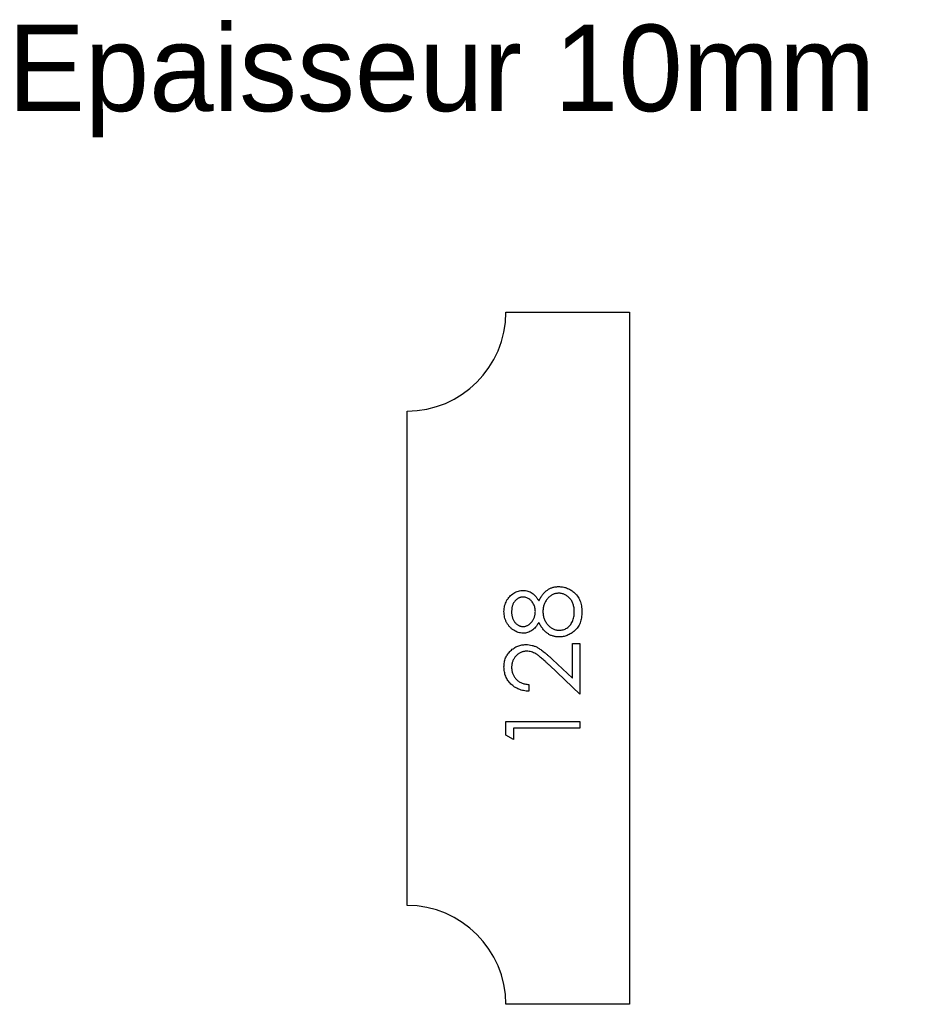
# Model space of a CAD drawing. Header units: millimetres. Extents: x 21 to 201, y 119 to 318.
import ezdxf

# ---------------------------------------------------------------- set-up
doc = ezdxf.new("R2010")
doc.units = ezdxf.units.MM

msp = doc.modelspace()

# ---------------------------------------------------------------- linework, layer by layer
at = {"color": 7, "linetype": 'Continuous', "lineweight": 25}
for p, q in [((119.88, 258.97), (144.88, 258.97)), ((144.88, 258.97), (144.88, 118.97)), ((99.88, 138.97), (99.88, 238.97)), ((144.88, 118.97), (119.88, 118.97))]:
    msp.add_line(p, q, dxfattribs=at)
at = {"color": 1, "linetype": 'Continuous', "lineweight": 25}
for p, q in [((133.35, 191.93), (134.88, 191.93)), ((133.35, 184.95), (133.35, 191.93)), ((134.88, 191.93), (134.88, 181.74)), ((134.88, 181.74), (128.68, 187.56)), ((129.34, 188.71), (133.35, 184.95)), ((124.5, 183.66), (124.5, 182.32)), ((119.88, 176.16), (134.88, 176.16)), ((119.88, 173.39), (119.88, 176.16)), ((134.88, 176.16), (134.88, 174.82)), ((121.42, 172.51), (119.88, 173.39)), ((121.42, 174.82), (121.42, 172.51)), ((134.88, 174.82), (121.42, 174.82))]:
    msp.add_line(p, q, dxfattribs=at)
at = {"color": 7, "linetype": 'Continuous', "lineweight": 25}
for centre, start, end in [((99.88, 258.97), 270, 0), ((99.88, 118.97), 0, 90)]:
    msp.add_arc(centre, 20, start, end, dxfattribs=at)
at = {"color": 1, "linetype": 'Continuous', "lineweight": 25}
for points, knots in [([(126.53, 200.57), (126.59, 200.7), (126.72, 200.93), (126.92, 201.28), (127.13, 201.59), (127.34, 201.88), (127.56, 202.14), (127.8, 202.38), (128.03, 202.59), (128.28, 202.78), (128.53, 202.94), (128.79, 203.08), (129.05, 203.21), (129.33, 203.3), (129.61, 203.38), (129.91, 203.43), (130.21, 203.46), (130.41, 203.47), (130.52, 203.47)], [0, 0, 0, 0, 0.079525, 0.1551, 0.22722, 0.295911, 0.362056, 0.42552, 0.485813, 0.544495, 0.60146, 0.657841, 0.713974, 0.769468, 0.82613, 0.882885, 0.940701, 1, 1, 1, 1]), ([(130.52, 203.47), (130.66, 203.47), (130.95, 203.46), (131.37, 203.41), (131.78, 203.32), (132.17, 203.2), (132.56, 203.03), (132.93, 202.83), (133.29, 202.61), (133.51, 202.43), (133.62, 202.34)], [0, 0, 0, 0, 0.128158, 0.253673, 0.377325, 0.499385, 0.622918, 0.745839, 0.871395, 1, 1, 1, 1]), ([(119.5, 198.45), (119.51, 198.64), (119.52, 199.01), (119.62, 199.56), (119.79, 200.09), (120.02, 200.6), (120.31, 201.07), (120.65, 201.48), (121.04, 201.85), (121.47, 202.15), (121.93, 202.4), (122.4, 202.57), (122.89, 202.68), (123.22, 202.7), (123.39, 202.7)], [0, 0, 0, 0, 0.08941, 0.176306, 0.262626, 0.349446, 0.435498, 0.518928, 0.601355, 0.684256, 0.765807, 0.844877, 0.92228, 1, 1, 1, 1]), ([(123.34, 201.36), (123.27, 201.35), (123.13, 201.35), (122.92, 201.31), (122.71, 201.25), (122.51, 201.17), (122.32, 201.06), (122.13, 200.93), (121.94, 200.77), (121.76, 200.59), (121.59, 200.39), (121.44, 200.17), (121.31, 199.92), (121.21, 199.65), (121.14, 199.36), (121.08, 199.05), (121.05, 198.72), (121.04, 198.49), (121.04, 198.37)], [0, 0, 0, 0, 0.050902, 0.101034, 0.151084, 0.203062, 0.256248, 0.310847, 0.368769, 0.430015, 0.49252, 0.556049, 0.621996, 0.690192, 0.761385, 0.836356, 0.915487, 1, 1, 1, 1]), ([(125.85, 198.42), (125.84, 198.55), (125.83, 198.81), (125.77, 199.18), (125.66, 199.54), (125.51, 199.89), (125.32, 200.22), (125.1, 200.51), (124.84, 200.76), (124.56, 200.97), (124.26, 201.14), (123.95, 201.27), (123.65, 201.34), (123.44, 201.35), (123.34, 201.36)], [0, 0, 0, 0, 0.08969, 0.178494, 0.266838, 0.356558, 0.445334, 0.530806, 0.614076, 0.697707, 0.779142, 0.855354, 0.928557, 1, 1, 1, 1]), ([(123.39, 202.7), (123.55, 202.7), (123.87, 202.68), (124.34, 202.58), (124.78, 202.41), (125.19, 202.18), (125.57, 201.87), (125.92, 201.5), (126.25, 201.07), (126.43, 200.74), (126.53, 200.57)], [0, 0, 0, 0, 0.121904, 0.239413, 0.35541, 0.472091, 0.592859, 0.718703, 0.854892, 1, 1, 1, 1]), ([(130.54, 202.13), (130.44, 202.12), (130.24, 202.11), (129.94, 202.07), (129.65, 201.98), (129.37, 201.86), (129.1, 201.71), (128.83, 201.52), (128.58, 201.3), (128.34, 201.05), (128.12, 200.78), (127.92, 200.49), (127.75, 200.18), (127.62, 199.86), (127.51, 199.53), (127.44, 199.19), (127.39, 198.83), (127.39, 198.58), (127.38, 198.46)], [0, 0, 0, 0, 0.057339, 0.113063, 0.169181, 0.225775, 0.283826, 0.343454, 0.405907, 0.471392, 0.538003, 0.603064, 0.667602, 0.732225, 0.797005, 0.863048, 0.930357, 1, 1, 1, 1]), ([(133.73, 198.37), (133.73, 198.51), (133.72, 198.78), (133.68, 199.18), (133.6, 199.56), (133.5, 199.91), (133.37, 200.25), (133.2, 200.56), (133.01, 200.85), (132.78, 201.11), (132.54, 201.35), (132.28, 201.55), (132.02, 201.73), (131.74, 201.87), (131.46, 201.99), (131.16, 202.07), (130.86, 202.12), (130.65, 202.12), (130.54, 202.13)], [0, 0, 0, 0, 0.076559, 0.149161, 0.218827, 0.285567, 0.350313, 0.414125, 0.477179, 0.540368, 0.602202, 0.662034, 0.719934, 0.775907, 0.831115, 0.886667, 0.942552, 1, 1, 1, 1]), ([(133.62, 202.34), (133.75, 202.22), (134.01, 201.98), (134.35, 201.57), (134.64, 201.13), (134.87, 200.64), (135.05, 200.12), (135.18, 199.57), (135.25, 198.97), (135.26, 198.56), (135.27, 198.35)], [0, 0, 0, 0, 0.119283, 0.237093, 0.354796, 0.474576, 0.59746, 0.724926, 0.858883, 1, 1, 1, 1]), ([(123.35, 194.05), (123.19, 194.06), (122.87, 194.07), (122.39, 194.18), (121.92, 194.37), (121.46, 194.62), (121.03, 194.94), (120.64, 195.31), (120.3, 195.75), (120.01, 196.23), (119.78, 196.75), (119.62, 197.3), (119.52, 197.86), (119.51, 198.25), (119.5, 198.45)], [0, 0, 0, 0, 0.074058, 0.14887, 0.226668, 0.307735, 0.391157, 0.473929, 0.557928, 0.644989, 0.733364, 0.821092, 0.909287, 1, 1, 1, 1]), ([(121.04, 198.37), (121.04, 198.26), (121.05, 198.06), (121.07, 197.76), (121.13, 197.47), (121.2, 197.19), (121.3, 196.94), (121.42, 196.69), (121.56, 196.46), (121.72, 196.24), (121.9, 196.04), (122.08, 195.87), (122.28, 195.72), (122.48, 195.6), (122.69, 195.51), (122.91, 195.45), (123.14, 195.4), (123.29, 195.4), (123.37, 195.4)], [0, 0, 0, 0, 0.075243, 0.147209, 0.216447, 0.284025, 0.350655, 0.415031, 0.47963, 0.544652, 0.608044, 0.667828, 0.725114, 0.780992, 0.835527, 0.889438, 0.944072, 1, 1, 1, 1]), ([(123.37, 195.4), (123.45, 195.4), (123.6, 195.4), (123.83, 195.45), (124.06, 195.52), (124.27, 195.62), (124.49, 195.75), (124.69, 195.9), (124.89, 196.09), (125.08, 196.3), (125.26, 196.53), (125.42, 196.77), (125.55, 197.03), (125.66, 197.29), (125.74, 197.56), (125.8, 197.84), (125.84, 198.13), (125.84, 198.32), (125.85, 198.42)], [0, 0, 0, 0, 0.054564, 0.107826, 0.161924, 0.21751, 0.274498, 0.334815, 0.397555, 0.464755, 0.532901, 0.600097, 0.665354, 0.731084, 0.796883, 0.863292, 0.930831, 1, 1, 1, 1]), ([(127.38, 198.46), (127.39, 198.32), (127.39, 198.06), (127.44, 197.68), (127.52, 197.31), (127.62, 196.96), (127.77, 196.62), (127.94, 196.31), (128.14, 196), (128.37, 195.72), (128.62, 195.47), (128.88, 195.24), (129.16, 195.05), (129.44, 194.9), (129.74, 194.77), (130.04, 194.69), (130.36, 194.64), (130.58, 194.63), (130.68, 194.63)], [0, 0, 0, 0, 0.071269, 0.139812, 0.206497, 0.271535, 0.336082, 0.400528, 0.464984, 0.53005, 0.594423, 0.655583, 0.714849, 0.772115, 0.828999, 0.885122, 0.942079, 1, 1, 1, 1]), ([(135.27, 198.35), (135.26, 198.15), (135.25, 197.76), (135.19, 197.19), (135.08, 196.66), (134.92, 196.16), (134.72, 195.7), (134.46, 195.29), (134.17, 194.9), (133.83, 194.56), (133.47, 194.26), (133.09, 194), (132.7, 193.78), (132.31, 193.6), (131.9, 193.45), (131.49, 193.35), (131.07, 193.29), (130.78, 193.28), (130.64, 193.28)], [0, 0, 0, 0, 0.0785564, 0.1528628, 0.2235597, 0.2903749, 0.3554031, 0.4182912, 0.4803886, 0.5430726, 0.6049239, 0.6643983, 0.7219426, 0.7783749, 0.8338299, 0.8888612, 0.9440889, 1, 1, 1, 1]), ([(130.68, 194.63), (130.82, 194.63), (131.09, 194.64), (131.48, 194.74), (131.86, 194.88), (132.23, 195.09), (132.57, 195.34), (132.87, 195.66), (133.14, 196.01), (133.35, 196.41), (133.52, 196.85), (133.64, 197.33), (133.72, 197.84), (133.73, 198.19), (133.73, 198.37)], [0, 0, 0, 0, 0.074898, 0.148596, 0.224471, 0.302323, 0.381919, 0.461149, 0.542417, 0.626716, 0.714597, 0.804903, 0.900127, 1, 1, 1, 1]), ([(126.53, 196.24), (126.43, 196.07), (126.25, 195.73), (125.91, 195.28), (125.55, 194.9), (125.14, 194.59), (124.72, 194.35), (124.28, 194.18), (123.82, 194.07), (123.51, 194.05), (123.35, 194.05)], [0, 0, 0, 0, 0.14586, 0.282426, 0.41085, 0.535029, 0.654701, 0.770133, 0.884556, 1, 1, 1, 1]), ([(130.64, 193.28), (130.53, 193.28), (130.33, 193.29), (130.02, 193.32), (129.72, 193.38), (129.43, 193.45), (129.14, 193.55), (128.87, 193.67), (128.6, 193.81), (128.34, 193.98), (128.09, 194.16), (127.84, 194.38), (127.61, 194.62), (127.38, 194.9), (127.15, 195.19), (126.93, 195.52), (126.72, 195.86), (126.59, 196.11), (126.53, 196.24)], [0, 0, 0, 0, 0.058854, 0.116315, 0.172675, 0.22878, 0.28458, 0.340257, 0.39663, 0.453507, 0.512318, 0.572648, 0.636022, 0.702363, 0.771483, 0.844184, 0.92007, 1, 1, 1, 1]), ([(119.5, 187.21), (119.5, 187.37), (119.51, 187.7), (119.58, 188.17), (119.68, 188.62), (119.82, 189.04), (120.01, 189.44), (120.24, 189.82), (120.51, 190.17), (120.82, 190.49), (121.16, 190.79), (121.52, 191.04), (121.89, 191.26), (122.27, 191.44), (122.67, 191.57), (123.09, 191.67), (123.52, 191.73), (123.81, 191.74), (123.96, 191.74)], [0, 0, 0, 0, 0.069475, 0.136517, 0.200789, 0.26383, 0.325735, 0.387291, 0.449509, 0.512968, 0.576275, 0.63758, 0.697903, 0.757172, 0.816599, 0.876653, 0.93729, 1, 1, 1, 1]), ([(123.96, 191.74), (124.17, 191.73), (124.58, 191.72), (125.19, 191.6), (125.78, 191.4), (126.25, 191.17), (126.64, 190.94), (126.95, 190.73), (127.29, 190.48), (127.65, 190.2), (128.04, 189.88), (128.45, 189.52), (128.89, 189.13), (129.19, 188.85), (129.34, 188.71)], [0, 0, 0, 0, 0.098702, 0.195672, 0.292422, 0.391343, 0.444462, 0.504229, 0.570352, 0.642546, 0.722288, 0.807921, 0.90047, 1, 1, 1, 1]), ([(124.08, 190.4), (123.98, 190.39), (123.77, 190.39), (123.48, 190.34), (123.19, 190.27), (122.92, 190.17), (122.65, 190.03), (122.4, 189.87), (122.16, 189.67), (121.93, 189.45), (121.72, 189.21), (121.54, 188.96), (121.38, 188.69), (121.26, 188.4), (121.16, 188.11), (121.09, 187.8), (121.05, 187.47), (121.04, 187.25), (121.04, 187.14)], [0, 0, 0, 0, 0.061965, 0.122122, 0.180988, 0.239933, 0.299906, 0.359989, 0.421776, 0.486576, 0.551535, 0.615018, 0.677259, 0.73973, 0.80305, 0.866495, 0.931973, 1, 1, 1, 1]), ([(128.68, 187.56), (128.53, 187.7), (128.24, 187.97), (127.83, 188.36), (127.45, 188.7), (127.09, 189.01), (126.76, 189.28), (126.47, 189.51), (126.2, 189.7), (125.89, 189.9), (125.51, 190.1), (125.04, 190.27), (124.57, 190.38), (124.24, 190.39), (124.08, 190.4)], [0, 0, 0, 0, 0.1108026, 0.2128292, 0.3061013, 0.3906473, 0.4669245, 0.534481, 0.5935869, 0.644557, 0.7362005, 0.825024, 0.9119856, 1, 1, 1, 1]), ([(124.5, 182.32), (124.32, 182.33), (123.97, 182.34), (123.46, 182.42), (122.97, 182.54), (122.51, 182.7), (122.07, 182.91), (121.65, 183.15), (121.26, 183.44), (120.9, 183.76), (120.57, 184.12), (120.29, 184.5), (120.04, 184.9), (119.84, 185.32), (119.69, 185.77), (119.58, 186.23), (119.51, 186.71), (119.5, 187.04), (119.5, 187.21)], [0, 0, 0, 0, 0.068791, 0.135103, 0.198979, 0.261904, 0.323495, 0.385195, 0.446969, 0.509765, 0.572251, 0.633405, 0.693251, 0.752583, 0.812579, 0.873275, 0.93555, 1, 1, 1, 1]), ([(121.04, 187.14), (121.04, 187.02), (121.05, 186.79), (121.09, 186.46), (121.16, 186.13), (121.26, 185.82), (121.39, 185.53), (121.54, 185.25), (121.73, 184.99), (121.95, 184.75), (122.18, 184.52), (122.45, 184.32), (122.73, 184.15), (123.04, 183.99), (123.37, 183.87), (123.73, 183.78), (124.11, 183.7), (124.37, 183.68), (124.5, 183.66)], [0, 0, 0, 0, 0.064439, 0.126547, 0.186887, 0.245878, 0.304041, 0.362191, 0.420976, 0.48066, 0.5406, 0.600689, 0.661936, 0.724443, 0.789038, 0.856314, 0.926352, 1, 1, 1, 1])]:
    msp.add_open_spline(points, degree=3, knots=knots, dxfattribs=at)

# ---------------------------------------------------------------- texts
at = {"insert": (19.08, 317.15), "char_height": 17.5, "attachment_point": 1}
msp.add_mtext_dynamic_manual_height_columns('Epaisseur 10mm', width=326.1114, gutter_width=87.5, heights=[0], dxfattribs=at)

doc.saveas('drawing.dxf')
